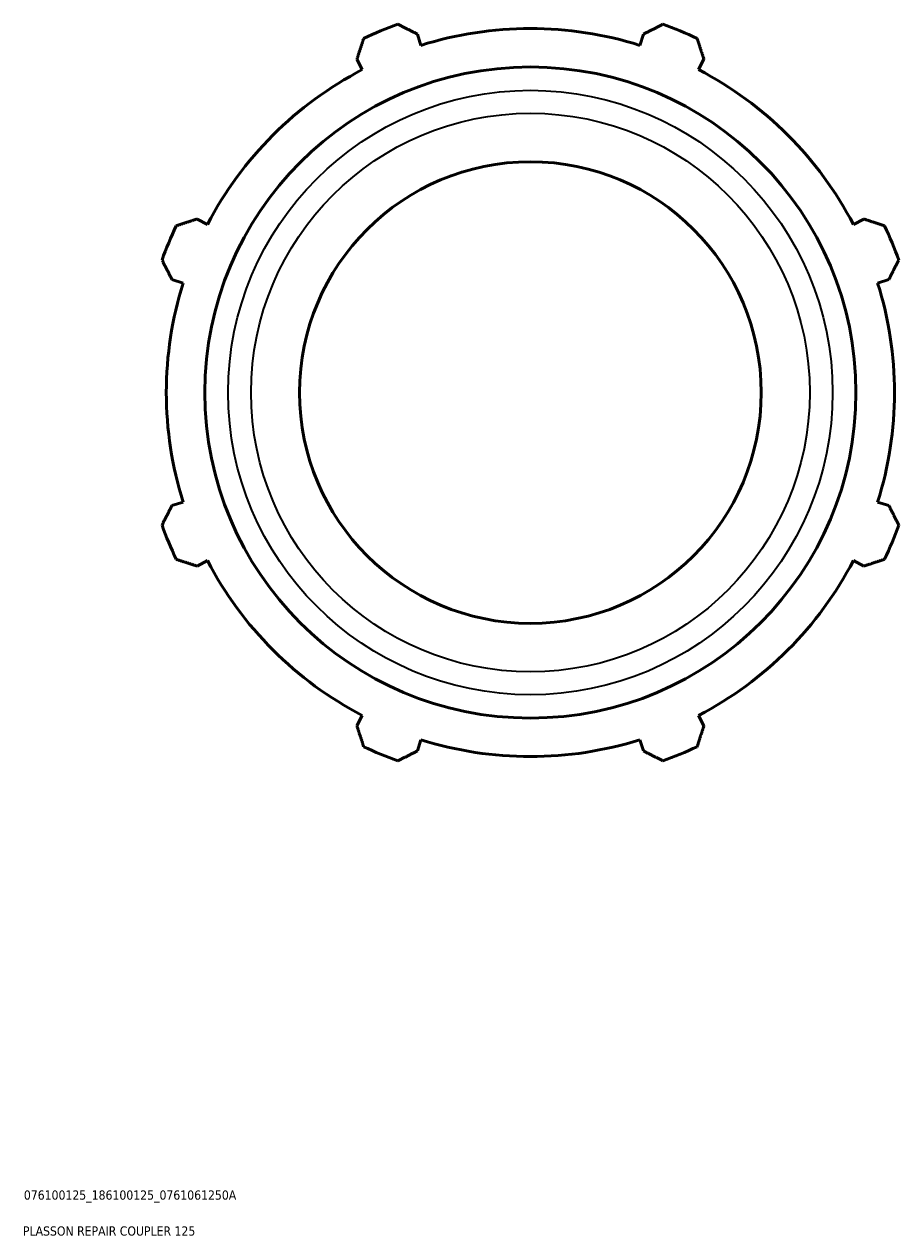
# Model space of a CAD drawing. Header units: millimetres. Extents: x -435 to 1325, y -90 to 884.
# Tile 8 of 9: x 855 to 1092, y 83 to 411. Entities that reach past the tile are written whole.
import ezdxf

# ---------------------------------------------------------------- set-up
doc = ezdxf.new("R2010")
doc.units = ezdxf.units.MM
for name, color, linetype, lineweight in [('Title (ISO)', 7, 'Continuous', 50), ('Visible (ISO)', 7, 'Continuous', 50), ('Visible Narrow (ISO)', 7, 'Continuous', 35)]:
    doc.layers.add(name, color=color, linetype=linetype, lineweight=lineweight)
doc.styles.add('Note Text (ISO)', font='tahoma.ttf')

# ---------------------------------------------------------------- blocks, each defined once
blk = doc.blocks.new('Title Blocks ISO')
at = {"layer": 'Title (ISO)', "color": 232, "true_color": 0xca0064, "style": 'Note Text (ISO)'}
for tag, p in [('PART_NUMBER_001', (34.08, 73.13)), ('DESCRIPTION_001', (33.84, 63.4))]:
    blk.add_attdef(tag, p, '', height=2.5, dxfattribs=at)

msp = doc.modelspace()

# ---------------------------------------------------------------- linework, layer by layer
at = {"layer": 'Visible (ISO)'}
for p, q in [((962.5867, 405.7145), (961.6304, 408.7473)), ((1022.8301, 408.7473), (1021.8738, 405.7145)), ((945.2427, 401.9593), (946.7111, 399.1386)), ((1037.7494, 399.1386), (1039.2178, 401.9593)), ((904.7887, 357.2163), (901.968, 358.6846)), ((1082.4925, 358.6846), (1079.6718, 357.2163)), ((895.18, 342.2969), (898.2128, 341.3407)), ((1086.2476, 341.3407), (1089.2805, 342.2969)), ((898.2128, 282.0535), (895.18, 281.0973)), ((1089.2805, 281.0973), (1086.2476, 282.0535)), ((901.968, 264.7096), (904.7887, 266.1779)), ((1079.6718, 266.1779), (1082.4925, 264.7096)), ((946.7111, 224.2556), (945.2427, 221.4349)), ((1039.2178, 221.4349), (1037.7494, 224.2556)), ((961.6304, 214.6469), (962.5867, 217.6797)), ((1021.8738, 217.6797), (1022.8301, 214.6469))]:
    msp.add_line(p, q, dxfattribs=at)
for radius in [88.1568, 62.5]:
    msp.add_circle((992.2302, 311.6971), radius, dxfattribs=at)
for radius, start, end in [(106, 109.791984, 115.208016), (98.58, 72.5, 107.5), (106, 64.791984, 70.208016), (98.58, 117.5, 152.5), (98.58, 27.5, 62.5), (106, 154.791984, 160.208016), (106, 19.791984, 25.208016), (98.58, 162.5, 197.5), (98.58, 342.5, 17.5), (106, 199.791984, 205.208016), (106, 334.791984, 340.208016), (98.58, 207.5, 242.5), (98.58, 297.5, 332.5), (98.58, 252.5, 287.5), (106, 244.791984, 250.208016), (106, 289.791984, 295.208016)]:
    msp.add_arc((992.2302, 311.6971), radius, start, end, dxfattribs=at)
for points, weights in [([(956.338, 411.4355), (959.0382, 410.064), (961.6304, 408.7473)], [1, 1.00202000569, 1.00322446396]), ([(1022.8301, 408.7473), (1025.4223, 410.064), (1028.1225, 411.4355)], [1.00322446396, 1.00202000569, 1]), ([(945.2427, 401.9593), (946.1447, 404.7233), (947.0842, 407.6025)], [1.00322446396, 1.00202000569, 1]), ([(1037.3763, 407.6025), (1038.3158, 404.7233), (1039.2178, 401.9593)], [1, 1.00202000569, 1.00322446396]), ([(896.3249, 356.8431), (899.204, 357.7827), (901.968, 358.6846)], [1, 1.00202000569, 1.00322446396]), ([(1082.4925, 358.6846), (1085.2564, 357.7827), (1088.1356, 356.8431)], [1.00322446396, 1.00202000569, 1]), ([(895.18, 342.2969), (893.8634, 344.8892), (892.4918, 347.5894)], [1.00322446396, 1.00202000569, 1]), ([(1091.9686, 347.5894), (1090.5971, 344.8892), (1089.2805, 342.2969)], [1, 1.00202000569, 1.00322446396]), ([(892.4918, 275.8048), (893.8634, 278.5051), (895.18, 281.0973)], [1, 1.00202000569, 1.00322446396]), ([(1089.2805, 281.0973), (1090.5971, 278.5051), (1091.9686, 275.8048)], [1.00322446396, 1.00202000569, 1]), ([(901.968, 264.7096), (899.204, 265.6115), (896.3249, 266.5511)], [1.00322446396, 1.00202000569, 1]), ([(1088.1356, 266.5511), (1085.2564, 265.6115), (1082.4925, 264.7096)], [1, 1.00202000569, 1.00322446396]), ([(947.0842, 215.7918), (946.1447, 218.6709), (945.2427, 221.4349)], [1, 1.00202000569, 1.00322446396]), ([(1039.2178, 221.4349), (1038.3158, 218.6709), (1037.3763, 215.7918)], [1.00322446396, 1.00202000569, 1]), ([(961.6304, 214.6469), (959.0382, 213.3302), (956.338, 211.9587)], [1.00322446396, 1.00202000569, 1]), ([(1028.1225, 211.9587), (1025.4223, 213.3302), (1022.8301, 214.6469)], [1, 1.00202000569, 1.00322446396])]:
    msp.add_rational_spline(points, weights, degree=2, dxfattribs=at)
at = {"layer": 'Visible Narrow (ISO)'}
for radius in [81.8382, 75.6225]:
    msp.add_circle((992.2302, 311.6971), radius, dxfattribs=at)

# ---------------------------------------------------------------- block references
msp.add_blockref('Title Blocks ISO', (821, 20)).add_auto_attribs({'PART_NUMBER_001': '076100125_186100125_0761061250A', 'DESCRIPTION_001': 'PLASSON REPAIR COUPLER 125'})

doc.saveas('drawing.dxf')
